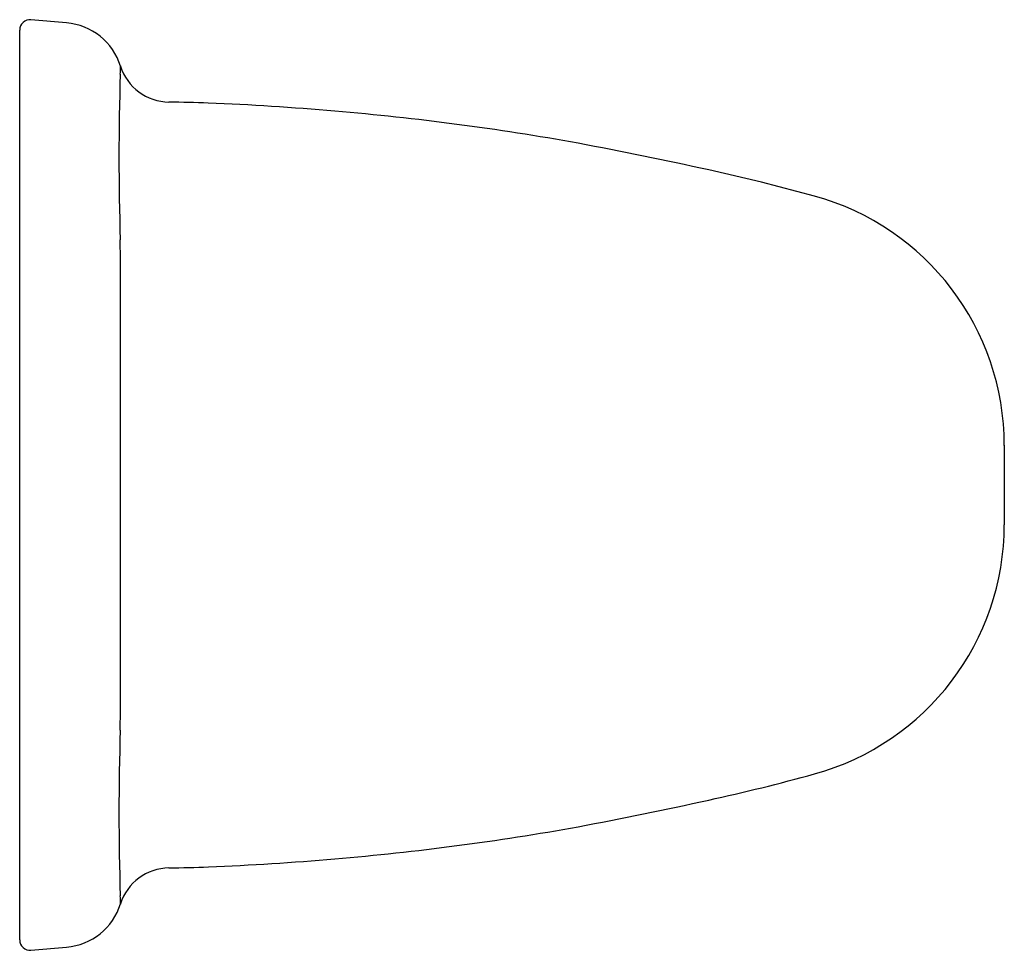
# Model space of a CAD drawing. Header units: millimetres. Extents: x 1146.9113 to 1147.0063, y 296.2807 to 296.3705.
import ezdxf

# ---------------------------------------------------------------- set-up
doc = ezdxf.new("R2010")
doc.units = ezdxf.units.MM
doc.layers.add('SANINDUSA', color=3, linetype='Continuous')

msp = doc.modelspace()

# ---------------------------------------------------------------- linework, layer by layer
at = {"layer": 'SANINDUSA'}
for p, q in [((1146.915817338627, 296.3702104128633), (1146.912381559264, 296.3705110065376)), ((1146.911294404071, 296.3688770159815), (1146.911294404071, 296.3695148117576)), ((1146.911294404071, 296.3480577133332), (1146.911294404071, 296.3688770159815)), ((1146.920997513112, 296.3652602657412), (1146.9210122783, 296.3654445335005)), ((1146.921010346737, 296.3473452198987), (1146.920995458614, 296.3492565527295)), ((1146.911294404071, 296.3031545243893), (1146.911294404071, 296.3480577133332)), ((1146.911294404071, 296.3468737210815), (1146.911294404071, 296.3477077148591)), ((1147.006294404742, 296.32943583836), (1147.006294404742, 296.3291264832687)), ((1147.006294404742, 296.3291264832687), (1147.006294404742, 296.3220857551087)), ((1147.006294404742, 296.3220857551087), (1147.006294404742, 296.3217764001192)), ((1146.911294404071, 296.3035045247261), (1146.911294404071, 296.3043385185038)), ((1146.911294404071, 296.282335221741), (1146.911294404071, 296.3031545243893)), ((1146.920995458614, 296.3019556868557), (1146.921010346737, 296.3038670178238)), ((1146.9210122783, 296.2857677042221), (1146.920997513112, 296.2859519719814)), ((1146.911294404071, 296.2816974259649), (1146.911294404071, 296.282335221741)), ((1146.912381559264, 296.280701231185), (1146.915817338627, 296.2810018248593))]:
    msp.add_line(p, q, dxfattribs=at)
at = {"layer": 'SANINDUSA', "flags": 128}
for points in [[(1146.9210122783, 296.3654445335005), (1146.921012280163, 296.3660501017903), (1146.921012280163, 296.3660257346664)], [(1146.987977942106, 296.35348702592), (1146.982865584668, 296.3548272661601), (1146.97777054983, 296.356010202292)], [(1146.921010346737, 296.3038670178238), (1146.921010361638, 296.3146940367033), (1146.921010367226, 296.3256061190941), (1146.921010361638, 296.33647566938), (1146.921010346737, 296.3473452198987)], [(1146.921012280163, 296.2851864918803), (1146.921012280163, 296.2851621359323), (1146.9210122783, 296.2857677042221)]]:
    msp.add_lwpolyline(points, dxfattribs=at)
at = {"layer": 'SANINDUSA'}
for centre, radius, start, end in [((1146.912294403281, 296.3695148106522), 0.0009999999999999, 85.00000000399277, 180), ((1146.915294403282, 296.3642332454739), 0.006, 17.42710520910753, 85.00000000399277), ((1146.925777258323, 296.3675668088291), 0.005000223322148, 197.8970921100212, 269.055722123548), ((1147.175802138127, 296.3572256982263), 0.2549312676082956, 178.1939325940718, 181.7913565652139), ((1146.921294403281, 296.1131813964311), 0.2494247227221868, 88.11636955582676, 88.9904168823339), ((1146.918783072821, 296.1022094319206), 0.2604801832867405, 84.95184493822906, 87.64356859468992), ((1146.921018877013, 296.1138152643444), 0.248725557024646, 79.77518122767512, 85.2296340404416), ((1146.885422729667, 295.9371539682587), 0.4289156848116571, 77.56656081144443, 79.28472494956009), ((1146.981342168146, 296.329433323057), 0.0249522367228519, 0, 74.57724164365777), ((1146.981340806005, 296.3217799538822), 0.0249535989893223, 285.4251399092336, 359.9918402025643), ((1147.175802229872, 296.2939865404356), 0.2549313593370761, 178.2086438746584, 181.8060669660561), ((1146.937840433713, 296.4786456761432), 0.1877391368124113, 282.2800021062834, 285.4893609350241), ((1146.895677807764, 296.66398592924), 0.3778105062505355, 280.5990512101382, 282.549646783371), ((1146.921018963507, 296.5373961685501), 0.2487247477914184, 274.7703615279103, 280.2248321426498), ((1146.918330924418, 296.5564611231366), 0.2679494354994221, 272.3938716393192, 275.0041305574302), ((1146.925777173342, 296.2836456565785), 0.0049999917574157, 91.07502022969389, 162.0110450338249), ((1146.921294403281, 296.5380308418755), 0.2494247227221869, 271.0096566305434, 271.890404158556), ((1146.915294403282, 296.2869789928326), 0.006, 274.9999999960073, 342.5912750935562), ((1146.912294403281, 296.2816974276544), 0.0009999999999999, 180, 274.9999999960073)]:
    msp.add_arc(centre, radius, start, end, dxfattribs=at)

doc.saveas('drawing.dxf')
